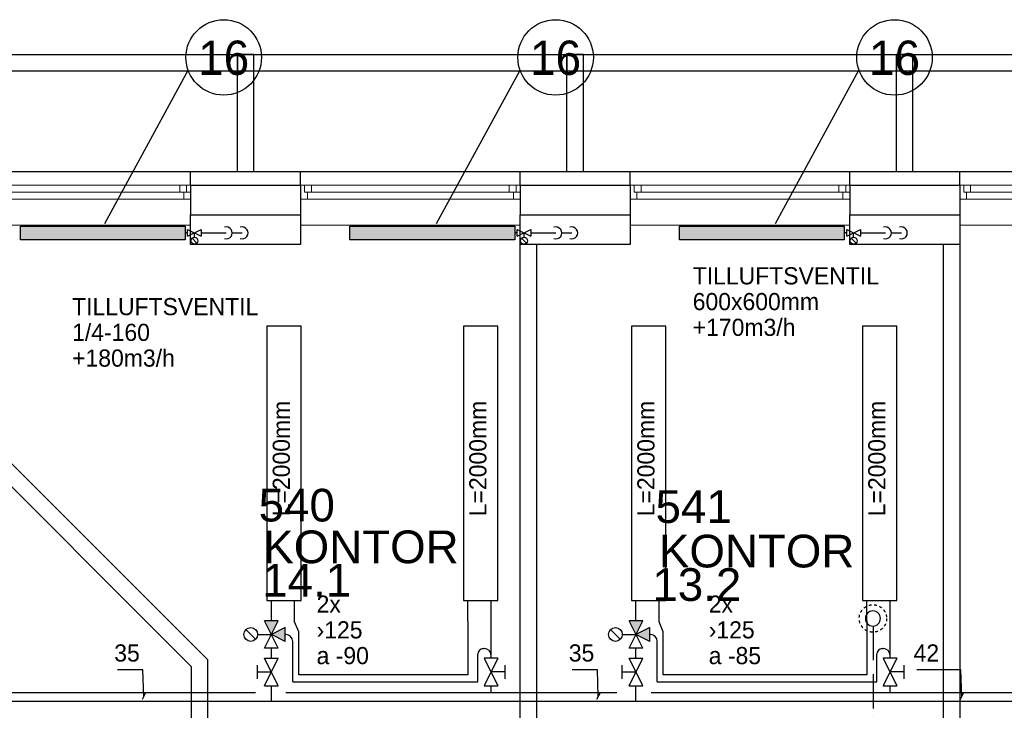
# Model space of a CAD drawing. Header units: millimetres. Extents: x 0 to 83248, y 0 to 52411.
# Tile 14 of 63: x 27346 to 34516, y 17320 to 22350. Entities that reach past the tile are written whole.
import ezdxf
from ezdxf.enums import TextEntityAlignment as Align

# ---------------------------------------------------------------- set-up
doc = ezdxf.new("R2010")
doc.units = ezdxf.units.MM
doc.header["$LTSCALE"] = 50
doc.header["$MEASUREMENT"] = 0
for name, pattern in [('V-GOMD', [0.8, 0.4, -0.4]), ('V-KU', [2, 1, 1]), ('V-SPV', [7, 5, -1, 0, -1]), ('V-V', [2, 1, 1])]:
    doc.linetypes.add(name, pattern=pattern)
doc.layers.get('0').update_dxf_attribs({"linetype": 'CONTINUOUS'})
for name, color, linetype in [('20605A200D001$0$832 Rominfo', 7, 'CONTINUOUS'), ('20605A200D001$0$A12-HEL1', 251, 'CONTINUOUS'), ('20605A200D001$0$A12-HEL3', 251, 'CONTINUOUS'), ('20605A200D001$0$A12-HEL4', 251, 'CONTINUOUS'), ('20605A200D001$0$A23-HEL1', 251, 'CONTINUOUS'), ('20605A200D001$0$A23-HEL3', 251, 'CONTINUOUS'), ('20605A200D001$0$A24-HEL2', 251, 'CONTINUOUS'), ('V060-', 3, 'CONTINUOUS'), ('V071-', 1, 'CONTINUOUS'), ('V090-', 2, 'CONTINUOUS'), ('V100-', 6, 'CONTINUOUS'), ('V101', 3, 'CONTINUOUS'), ('V110', 1, 'CONTINUOUS'), ('V110-', 6, 'CONTINUOUS'), ('V111', 3, 'CONTINUOUS'), ('V111-', 1, 'CONTINUOUS')]:
    doc.layers.add(name, color=color, linetype=linetype)
doc.styles.add('20605A200D001$0$Arial', font='arial.ttf', dxfattribs={"height": 238.125})
doc.styles.add('FISO', font='fiso')

# ---------------------------------------------------------------- blocks, each defined once
blk = doc.blocks.new('VUN')
at = {"color": 0}
blk.add_circle((0, 0), 0.5, dxfattribs=at)
blk = doc.blocks.new('20605A200D001')
at = {"layer": '20605A200D001$0$A12-HEL1', "color": 7, "linetype": 'Continuous', "lineweight": 0}
for points in [[(42460.8, 18813.4), (44060.8, 18813.4)], [(43980.8, 18763.4), (43980.8, 18813.4)], [(44030.8, 18763.4), (44030.8, 18813.4)], [(44860.8, 18813.4), (46460.8, 18813.4)], [(44890.8, 18763.4), (44890.8, 18813.4)], [(44940.8, 18763.4), (44940.8, 18813.4)], [(46380.8, 18763.4), (46380.8, 18813.4)], [(46430.8, 18763.4), (46430.8, 18813.4)], [(47260.8, 18813.4), (48860.8, 18813.4)], [(47290.8, 18763.4), (47290.8, 18813.4)], [(47340.8, 18763.4), (47340.8, 18813.4)], [(48780.8, 18763.4), (48780.8, 18813.4)], [(48830.8, 18763.4), (48830.8, 18813.4)], [(49660.8, 18813.4), (51260.8, 18813.4)], [(49690.8, 18763.4), (49690.8, 18813.4)], [(49740.8, 18763.4), (49740.8, 18813.4)], [(42490.8, 18763.4), (44060.8, 18763.4)], [(44010.8, 18713.4), (44010.8, 18763.4)], [(44890.8, 18763.4), (46460.8, 18763.4)], [(44910.8, 18713.4), (44910.8, 18763.4)], [(46410.8, 18713.4), (46410.8, 18763.4)], [(47290.8, 18763.4), (48860.8, 18763.4)], [(47310.8, 18713.4), (47310.8, 18763.4)], [(48810.8, 18713.4), (48810.8, 18763.4)], [(49690.8, 18763.4), (51260.8, 18763.4)], [(49710.8, 18713.4), (49710.8, 18763.4)], [(42460.8, 18713.4), (44060.8, 18713.4)], [(44860.8, 18713.4), (46460.8, 18713.4)], [(47260.8, 18713.4), (48860.8, 18713.4)], [(49660.8, 18713.4), (51260.8, 18713.4)], [(42460.8, 18523.4), (44060.8, 18523.4)], [(44860.8, 18523.4), (46460.8, 18523.4)], [(47260.8, 18523.4), (48860.8, 18523.4)], [(49660.8, 18523.4), (51260.8, 18523.4)]]:
    blk.add_lwpolyline(points, dxfattribs=at)
at = {"layer": '20605A200D001$0$A12-HEL3', "color": 7}
for points in [[(44060.8, 18383.4), (44060.8, 18598.4)], [(44860.8, 18598.4), (44860.8, 18383.4)], [(46460.8, 18383.4), (46460.8, 18598.4)], [(47260.8, 18598.4), (47260.8, 18383.4)], [(48860.8, 18383.4), (48860.8, 18598.4)], [(49660.8, 18598.4), (49660.8, 18383.4)], [(44860.8, 18383.4), (44060.8, 18383.4)], [(47260.8, 18383.4), (46460.8, 18383.4)], [(49660.8, 18383.4), (48860.8, 18383.4)]]:
    blk.add_lwpolyline(points, dxfattribs=at)
at = {"layer": '20605A200D001$0$A12-HEL4', "color": 7}
for points in [[(44060.8, 18813.4), (44060.8, 18598.4)], [(44060.8, 18813.4), (44860.8, 18813.4)], [(44860.8, 18813.4), (44860.8, 18598.4)], [(46460.8, 18813.4), (46460.8, 18598.4)], [(46460.8, 18813.4), (47260.8, 18813.4)], [(47260.8, 18813.4), (47260.8, 18598.4)], [(48860.8, 18813.4), (48860.8, 18598.4)], [(48860.8, 18813.4), (49660.8, 18813.4)], [(49660.8, 18813.4), (49660.8, 18598.4)], [(44060.8, 18598.4), (44860.8, 18598.4)], [(46460.8, 18598.4), (47260.8, 18598.4)], [(48860.8, 18598.4), (49660.8, 18598.4)]]:
    blk.add_lwpolyline(points, dxfattribs=at)
at = {"layer": '20605A200D001$0$A23-HEL1', "color": 7}
for points in [[(30623.8, 19767.4), (56400.8, 19767.4)], [(44400.8, 18913.4), (44400.8, 19767.4)], [(44520.8, 18913.4), (44520.8, 19767.4)], [(46800.8, 18913.4), (46800.8, 19767.4)], [(46920.8, 18913.4), (46920.8, 19767.4)], [(49200.8, 18913.4), (49200.8, 19767.4)], [(49320.8, 18913.4), (49320.8, 19767.4)], [(30623.8, 19647.4), (56400.8, 19647.4)], [(42460.8, 18913.4), (44060.8, 18913.4)], [(44860.8, 18913.4), (46460.8, 18913.4)], [(47260.8, 18913.4), (48860.8, 18913.4)], [(49660.8, 18913.4), (51260.8, 18913.4)]]:
    blk.add_lwpolyline(points, dxfattribs=at)
at = {"layer": '20605A200D001$0$A23-HEL3', "color": 7}
for points in [[(44400.8, 19767.4), (44400.8, 19647.4), (44520.8, 19647.4), (44520.8, 19767.4)], [(46800.8, 19767.4), (46800.8, 19647.4), (46920.8, 19647.4), (46920.8, 19767.4)], [(49200.8, 19767.4), (49200.8, 19647.4), (49320.8, 19647.4), (49320.8, 19767.4)]]:
    blk.add_lwpolyline(points, close=True, dxfattribs=at)
for points in [[(44060.8, 18913.4), (44860.8, 18913.4)], [(44060.8, 18813.4), (44060.8, 18913.4)], [(44860.8, 18813.4), (44860.8, 18913.4)], [(46460.8, 18913.4), (47260.8, 18913.4)], [(46460.8, 18813.4), (46460.8, 18913.4)], [(47260.8, 18813.4), (47260.8, 18913.4)], [(48860.8, 18913.4), (49660.8, 18913.4)], [(48860.8, 18813.4), (48860.8, 18913.4)], [(49660.8, 18813.4), (49660.8, 18913.4)]]:
    blk.add_lwpolyline(points, dxfattribs=at)
at = {"layer": '20605A200D001$0$A24-HEL2', "color": 7}
for points in [[(46460.8, 14003.4), (46460.8, 18383.4)], [(46580.8, 14003.4), (46580.8, 18383.4)], [(49540.8, 18383.4), (49540.8, 14003.4)], [(49660.8, 18383.4), (49660.8, 14003.4)], [(42460.8, 17080.8), (44185.8, 15355.8)], [(42340.8, 17031.1), (44065.8, 15306.1)], [(44185.8, 14003.4), (44185.8, 15355.8)], [(44065.8, 14003.4), (44065.8, 15306.1)]]:
    blk.add_lwpolyline(points, dxfattribs=at)
at = {"layer": '20605A200D001$0$832 Rominfo', "color": 7, "style": '20605A200D001$0$Arial'}
for s, p in [('540', (44556.1, 16364.6)), ('541', (47446.2, 16353.8)), ('KONTOR', (44589.4, 16060.8)), ('KONTOR', (47470.9, 16029.9)), ('14.1', (44581.8, 15817)), ('13.2', (47423.3, 15786.1))]:
    blk.add_text(s, height=238.12, dxfattribs=at).set_placement(p)

msp = doc.modelspace()

# ---------------------------------------------------------------- linework, layer by layer
at = {"layer": 'V090-', "linetype": 'V-SPV'}
msp.add_line((33560.16, 17934.09), (33560.16, 15419.25), dxfattribs=at)
at = {"layer": 'V090-', "color": 1, "linetype": 'V-GOMD'}
msp.add_circle((33559.64, 17988.89), 100, dxfattribs=at)
at = {"layer": 'V100-', "linetype": 'V-V'}
for p, q in [((28568.88, 20797.49), (28551.11, 20797.49)), ((28668.88, 20797.49), (28851.08, 20797.49)), ((28892.92, 20797.49), (28966.8, 20797.49)), ((30968.88, 20797.49), (30951.11, 20797.49)), ((31068.88, 20797.49), (31251.08, 20797.49)), ((31292.92, 20797.49), (31366.8, 20797.49)), ((33368.88, 20797.49), (33351.11, 20797.49)), ((33468.88, 20797.49), (33651.08, 20797.49)), ((33692.92, 20797.49), (33766.8, 20797.49))]:
    msp.add_line(p, q, dxfattribs=at)
at = {"layer": 'V100-', "color": 1}
for p, q in [((28568.88, 20772.49), (28668.88, 20822.49)), ((28568.88, 20822.49), (28668.88, 20772.49)), ((28568.88, 20772.49), (28568.88, 20822.49)), ((28618.88, 20765.63), (28618.88, 20797.49)), ((28668.88, 20822.49), (28668.88, 20772.49)), ((30968.88, 20772.49), (31068.88, 20822.49)), ((30968.88, 20822.49), (31068.88, 20772.49)), ((30968.88, 20772.49), (30968.88, 20822.49)), ((31018.88, 20765.63), (31018.88, 20797.49)), ((31068.88, 20822.49), (31068.88, 20772.49)), ((33368.88, 20772.49), (33468.88, 20822.49)), ((33368.88, 20822.49), (33468.88, 20772.49)), ((33368.88, 20772.49), (33368.88, 20822.49)), ((33418.88, 20765.63), (33418.88, 20797.49)), ((33468.88, 20822.49), (33468.88, 20772.49)), ((28601.2, 20758.3), (28636.55, 20722.95)), ((31001.2, 20758.3), (31036.55, 20722.95)), ((33401.2, 20758.3), (33436.55, 20722.95))]:
    msp.add_line(p, q, dxfattribs=at)
for points in [[(28551.11, 20847.49), (28551.11, 20747.49), (27351.11, 20747.49), (27351.11, 20847.49)], [(30951.11, 20847.49), (30951.11, 20747.49), (29751.11, 20747.49), (29751.11, 20847.49)], [(33351.11, 20847.49), (33351.11, 20747.49), (32151.11, 20747.49), (32151.11, 20847.49)]]:
    msp.add_lwpolyline(points, close=True, dxfattribs=at)
for centre in [(28618.88, 20740.63), (31018.88, 20740.63), (33418.88, 20740.63)]:
    msp.add_circle(centre, 25, dxfattribs=at)
for centre in [(28851.08, 20797.49), (28966.8, 20797.49), (31251.08, 20797.49), (31366.8, 20797.49), (33651.08, 20797.49), (33766.8, 20797.49)]:
    msp.add_arc(centre, 43.12, 250.857232, 469.142768, dxfattribs=at)
at = {"layer": 'V101', "color": 1}
for p, q in [((27965.36, 20865.88), (28573.03, 21983.03)), ((30382.19, 20865.88), (30989.85, 21983.03)), ((32850.43, 20865.88), (33458.09, 21983.03))]:
    msp.add_line(p, q, dxfattribs=at)
for centre in [(28831.91, 22075.48), (31248.73, 22075.48), (33716.97, 22075.48)]:
    msp.add_circle(centre, 274.89, dxfattribs=at)
at = {"layer": 'V110'}
for points in [[(29396.89, 18118.73), (29396.89, 20118.73), (29146.89, 20118.73), (29146.89, 18118.73)], [(30828.08, 18118.73), (30828.08, 20118.73), (30578.08, 20118.73), (30578.08, 18118.73)], [(32052.01, 18118.73), (32052.01, 20118.73), (31802.01, 20118.73), (31802.01, 18118.73)], [(33733.29, 18118.73), (33733.29, 20118.73), (33483.29, 20118.73), (33483.29, 18118.73)]]:
    msp.add_lwpolyline(points, close=True, dxfattribs=at)
at = {"layer": 'V110-', "linetype": 'V-KU'}
for p, q in [((29178.82, 17972.17), (29178.82, 18118.73)), ((29348.12, 17964.27), (29348.12, 18118.73)), ((30610.02, 17972.17), (30610.02, 18118.73)), ((30779.32, 17699.29), (30779.32, 18118.73)), ((31833.94, 17972.17), (31833.94, 18118.73)), ((32003.24, 17964.27), (32003.24, 18118.73)), ((33515.22, 17972.17), (33515.22, 18118.73)), ((33684.52, 17699.29), (33684.52, 18118.73)), ((29378.15, 17891.77), (29348.12, 17964.27)), ((30610.02, 17972.17), (30610.02, 17579.37)), ((32033.26, 17891.77), (32003.24, 17964.27)), ((33515.22, 17972.17), (33515.22, 17579.37)), ((29378.15, 17579.37), (29378.15, 17891.77)), ((32033.26, 17579.37), (32033.26, 17891.77)), ((29334.17, 17526.35), (29334.17, 17822.17)), ((31989.28, 17526.35), (31989.28, 17822.17)), ((29178.82, 17699.29), (29178.82, 17772.17)), ((30682.58, 17526.35), (30682.58, 17728.96)), ((31833.94, 17699.29), (31833.94, 17772.17)), ((33587.78, 17526.35), (33587.78, 17728.96)), ((30610.02, 17579.37), (29378.15, 17579.37)), ((33515.22, 17579.37), (32033.26, 17579.37)), ((29178.82, 17383.59), (29178.82, 17499.29)), ((30779.32, 17448.51), (30779.32, 17499.29)), ((31833.94, 17383.59), (31833.94, 17499.29)), ((33684.52, 17448.51), (33684.52, 17499.29)), ((25416.56, 17448.51), (29064.66, 17448.51)), ((29284.54, 17448.51), (31695.5, 17448.51)), ((31945.58, 17448.51), (34671.17, 17448.51)), ((39424.51, 17383.59), (18791.42, 17383.59))]:
    msp.add_line(p, q, dxfattribs=at)
at = {"layer": 'V110-', "color": 1}
for p, q in [((29228.82, 17972.17), (29128.82, 17972.17)), ((29228.82, 17772.17), (29128.82, 17972.17)), ((29128.82, 17772.17), (29228.82, 17972.17)), ((31883.94, 17972.17), (31783.94, 17972.17)), ((31883.94, 17772.17), (31783.94, 17972.17)), ((31783.94, 17772.17), (31883.94, 17972.17)), ((29064.17, 17836.81), (28993.46, 17907.52)), ((29078.82, 17872.17), (29178.82, 17872.17)), ((29278.82, 17922.17), (29178.82, 17872.17)), ((29278.82, 17822.17), (29178.82, 17872.17)), ((29278.82, 17822.17), (29278.82, 17922.17)), ((31719.29, 17836.81), (31648.58, 17907.52)), ((31733.94, 17872.17), (31833.94, 17872.17)), ((31933.94, 17922.17), (31833.94, 17872.17)), ((31933.94, 17822.17), (31833.94, 17872.17)), ((31933.94, 17822.17), (31933.94, 17922.17)), ((29228.82, 17772.17), (29128.82, 17772.17)), ((31883.94, 17772.17), (31783.94, 17772.17)), ((29078.82, 17549.29), (29078.82, 17649.29)), ((29228.82, 17499.29), (29128.82, 17699.29)), ((29128.82, 17499.29), (29228.82, 17699.29)), ((29128.82, 17699.29), (29228.82, 17699.29)), ((30729.32, 17699.29), (30829.32, 17499.29)), ((30829.32, 17699.29), (30729.32, 17499.29)), ((30829.32, 17699.29), (30729.32, 17699.29)), ((30879.32, 17649.29), (30879.32, 17549.29)), ((31733.94, 17549.29), (31733.94, 17649.29)), ((31883.94, 17499.29), (31783.94, 17699.29)), ((31783.94, 17499.29), (31883.94, 17699.29)), ((31783.94, 17699.29), (31883.94, 17699.29)), ((33634.52, 17699.29), (33734.52, 17499.29)), ((33734.52, 17699.29), (33634.52, 17499.29)), ((33734.52, 17699.29), (33634.52, 17699.29)), ((33784.52, 17649.29), (33784.52, 17549.29)), ((29078.82, 17599.29), (29178.82, 17599.29)), ((30879.32, 17599.29), (30779.32, 17599.29)), ((31733.94, 17599.29), (31833.94, 17599.29)), ((33784.52, 17599.29), (33684.52, 17599.29)), ((29128.82, 17499.29), (29228.82, 17499.29)), ((30729.32, 17499.29), (30829.32, 17499.29)), ((31783.94, 17499.29), (31883.94, 17499.29)), ((33634.52, 17499.29), (33734.52, 17499.29))]:
    msp.add_line(p, q, dxfattribs=at)
at = {"layer": 'V110-', "linetype": 'V-V'}
for p, q in [((29278.82, 17872.17), (29284.17, 17872.17)), ((31933.94, 17872.17), (31939.28, 17872.17)), ((30722.58, 17768.96), (30729.32, 17768.96)), ((33627.78, 17768.96), (33634.52, 17768.96)), ((29334.17, 17526.35), (30682.58, 17526.35)), ((31989.28, 17526.35), (33587.78, 17526.35))]:
    msp.add_line(p, q, dxfattribs=at)
at = {"layer": 'V110-', "color": 1}
for centre in [(29028.82, 17872.17), (31683.94, 17872.17)]:
    msp.add_circle(centre, 50, dxfattribs=at)
at = {"layer": 'V110-', "linetype": 'V-V'}
for centre in [(29284.17, 17822.17), (31939.28, 17822.17), (30729.32, 17718.96), (33634.52, 17718.96)]:
    msp.add_arc(centre, 50, 0, 90, dxfattribs=at)
at = {"layer": 'V110-'}
for centre in [(30722.58, 17728.96), (33627.78, 17728.96)]:
    msp.add_arc(centre, 40, 90, 180, dxfattribs=at)
for points in [[(29228.82, 17972.17), (29128.82, 17972.17), (29178.82, 17872.17)], [(31883.94, 17972.17), (31783.94, 17972.17), (31833.94, 17872.17)], [(29278.82, 17822.17), (29278.82, 17922.17), (29178.82, 17872.17)], [(31933.94, 17822.17), (31933.94, 17922.17), (31833.94, 17872.17)]]:
    msp.add_solid(points, dxfattribs=at)
for points in [[(27351.11, 20847.49), (27351.11, 20747.49), (28551.11, 20847.49), (28551.11, 20747.49)], [(29751.11, 20847.49), (29751.11, 20747.49), (30951.11, 20847.49), (30951.11, 20747.49)], [(32151.11, 20847.49), (32151.11, 20747.49), (33351.11, 20847.49), (33351.11, 20747.49)]]:
    msp.add_trace(points, dxfattribs=at)
at = {"layer": 'V111-'}
for p, q in [((28243.23, 17615.04), (28059.38, 17615.04)), ((28250.13, 17420.75), (28243.23, 17615.04)), ((31553.03, 17615.04), (31369.19, 17615.04)), ((31559.93, 17420.75), (31553.03, 17615.04)), ((34199.93, 17615.04), (33880.21, 17615.04)), ((34206.83, 17420.75), (34199.93, 17615.04)), ((28262.63, 17447.14), (28237.63, 17399.16)), ((31572.43, 17447.14), (31547.43, 17399.16)), ((34219.33, 17447.14), (34194.33, 17399.16))]:
    msp.add_line(p, q, dxfattribs=at)

# ---------------------------------------------------------------- block references
at = {"layer": 'V060-'}
msp.add_blockref('20605A200D001', (-15469.5, 2330.58), dxfattribs=at)
at = {"layer": 'V090-', "color": 1, "xscale": -110, "yscale": 110, "zscale": 110}
msp.add_blockref('VUN', (33559.64, 17988.89), dxfattribs=at)

# ---------------------------------------------------------------- texts
at = {"layer": 'V071-', "color": 1, "style": 'FISO'}
for s, p in [('TILLUFTSVENTIL', (32247.27, 20422.09)), ('TILLUFTSVENTIL', (27727.95, 20197.97)), ('600x600mm', (32247.27, 20234.59)), ('+170m3/h', (32247.27, 20047.09)), ('1/4-160', (27727.95, 20010.47)), ('+180m3/h', (27727.95, 19822.97)), ('2x', (29508.36, 18030.88)), ('2x', (32364.06, 18030.88)), ('›125', (29508.36, 17843.38)), ('›125', (32364.06, 17843.38)), ('a -90', (29508.36, 17655.88)), ('a -85', (32364.06, 17655.88))]:
    msp.add_text(s, height=125, dxfattribs=at).set_placement(p)
at = {"layer": 'V101', "color": 7, "style": 'FISO'}
for p in [(28645.88, 21947.87), (31062.71, 21947.87), (33530.95, 21947.87)]:
    msp.add_text('16', height=250, dxfattribs=at).set_placement(p)
at = {"layer": 'V111', "color": 1, "style": 'FISO'}
for p in [(29313.82, 18733.43), (30745.02, 18733.43), (31968.94, 18733.43), (33650.23, 18733.43)]:
    msp.add_text('L=2000mm', height=125, rotation=90, dxfattribs=at).set_placement(p)
at = {"layer": 'V111-', "color": 1, "style": 'FISO'}
for s, p in [('35', (28220.9, 17675.04)), ('35', (31530.7, 17675.04)), ('42', (34041.73, 17675.04))]:
    msp.add_text(s, height=125, dxfattribs=at).set_placement(p, align=Align.RIGHT)

doc.saveas('drawing.dxf')
